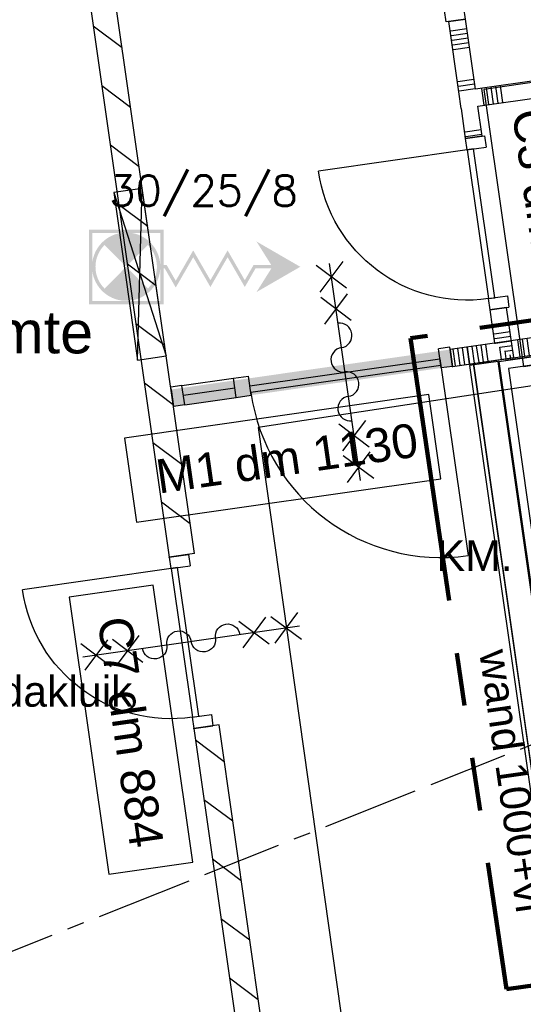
# Model space of a CAD drawing. Extents: x 1006 to 5197, y -24 to 263.
# Tile 118 of 124: x 1085.48 to 1088.44, y 24.43 to 30.22. Entities that reach past the tile are written whole.
import ezdxf
from ezdxf.enums import TextEntityAlignment as Align

# ---------------------------------------------------------------- set-up
doc = ezdxf.new("R2010")
doc.units = 0
doc.header["$MEASUREMENT"] = 0
for name, pattern in [('B0103', [8.75, 2.5, -1.25, 2.5, -1.25, 0, -1.25]), ('B0602', [0.3125, 0, -0.3125]), ('B0802', [3.12, 1.56, -0.312, 0.312, -0.312, 0.312, -0.312]), ('B0805', [1.366667, 0.566667, -0.1, 0.033333, -0.1, 0.466667, -0.1])]:
    doc.linetypes.add(name, pattern=pattern)
for name, color, linetype in [('00 WBDBO', 7, 'Continuous'), ('22 Niet Constr Binnenwanden', 7, 'Continuous'), ('23 Vloeren', 7, 'Continuous'), ('24 Trappen', 7, 'Continuous'), ('60 Installatie', 7, 'Continuous'), ('99 Aankleding 2D tek', 7, 'Continuous'), ('A Stramien', 7, 'Continuous'), ('Door Markers', 7, 'Continuous'), ('I Toegev info 1_ 50_100', 7, 'Continuous'), ('T Tekst algemeen', 7, 'Continuous'), ('T Tekst_dim 1_ 100', 7, 'Continuous'), ('Z Gebruiksopp', 7, 'Continuous')]:
    doc.layers.add(name, color=color, linetype=linetype)
doc.styles.add('GENERATED_STYLE_3', font='Arial')
doc.styles.add('GENERATED_STYLE_5', font='Arial')
doc.styles.get("Standard").update_dxf_attribs({"font": 'txt', "bigfont": 'BIGFONT.SHX'})
doc.linetypes.add('135 B60', pattern='A,0,[1,120 2E VERDIEPING1.Shx,S=0.012108,R=0,X=0,Y=0.000180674],-1.5,0', length=1.5)
doc.dimstyles.new('GENERATED_STYLE__5', dxfattribs={"dimtxt": 0.18, "dimasz": 0.19, "dimexe": 0.18, "dimexo": 0.04, "dimgap": 0.09, "dimtad": 1, "dimtih": 1, "dimtoh": 1, "dimdec": 0, "dimzin": 0, "dimdsep": 46, "dimtxsty": 'Standard', "dimblk": 'ARROWHEAD_9', "dimblk1": 'ARROWHEAD_9', "dimblk2": 'ARROWHEAD_9', "dimcen": 0.09, "dimclrd": 7, "dimclre": 7, "dimclrt": 7, "dimadec": 1, "dimazin": 0, "dimtfac": 1, "dimtdec": 4, "dimtmove": 0, "dimatfit": 3, "dimfxl": 0, "dimtolj": 1, "dimtzin": 0, "dimarcsym": 0})
pattern_1 = [(143.145, (988.21373, 0), (0.14994796, 0.200039), [])]

# ---------------------------------------------------------------- blocks, each defined once
blk = doc.blocks.new('installatieruimte_C 12.2_325_2', base_point=(1084.8, 27.8955))
at = {"linetype": 'Continuous', "lineweight": 0, "flags": 1}
for tag in ['ROOM_PERIM', 'ROOM_WALLS_SURF', 'ROOM_DOORS_SURF', 'ROOM_WINDS_SURF', 'ROOM_BASELEV', 'ROOM_HEIGHT', 'ROOM_NET_AREA', 'ROOM_REDUCED_AREA', 'ROOM_CALC_AREA', 'ROOM_VOLUME']:
    blk.add_attdef(tag, text='', height=2, dxfattribs=at).set_placement((1084.8, 27.3241), align=Align.BOTTOM_LEFT)
at = {"layer": 'Z Gebruiksopp'}
for tag, height, style, p in [('ROOM_NAME', 0.25, 'GENERATED_STYLE_5', (1083.4853, 28.1822)), ('ROOM_NUMBER', 0.3, 'GENERATED_STYLE_3', (1084.1939, 27.7131)), ('ROOM_AREA', 0.3, 'GENERATED_STYLE_3', (1084.241, 27.2417))]:
    blk.add_attdef(tag, text='', height=height, dxfattribs=dict(at, style=style)).set_placement(p, align=Align.BOTTOM_LEFT)
blk = doc.blocks.new('SLAB_399_2', base_point=(1072.9856, 25.8483))
at = {"layer": '23 Vloeren', "color": 255, "linetype": 'B0602', "lineweight": 0, "flags": 128}
blk.add_lwpolyline([(1072.9856, 25.8483), (1082.1209, 29.4773), (1083.1046, 22.5839), (1086.921, 23.1357), (1086.9705, 23.1428), (1087.0415, 22.6464), (1086.992, 22.6394), (1087.1885, 20.7755), (1083.4272, 20.2371), (1083.4578, 20.0222), (1083.966, 20.095), (1085.7653, 7.5234), (1079.7467, 6.662), (1080.5067, 1.352), (1090.0653, 1.352), (1090.0653, 2.352), (1094.7992, 2.352), (1091.5485, 25.0646), (1088.6578, 24.6516), (1088.1506, 28.1955), (1091.0412, 28.6092), (1089.7657, 37.5207), (1074.1705, 34.6289), (1072.5325, 34.6289)], close=True, dxfattribs=at)
blk = doc.blocks.new('*X234', base_point=(988.2137, 0))
at = {"layer": '22 Niet Constr Binnenwanden', "linetype": 'Continuous'}
for p, q in [((1090.4885, 28.6342), (1090.5027, 28.5352)), ((1090.5157, 28.6381), (1090.5299, 28.5391)), ((1089.9489, 28.557), (1089.9631, 28.458)), ((1089.9761, 28.5609), (1089.9902, 28.4619)), ((1090.0032, 28.5648), (1090.0174, 28.4658)), ((1090.1916, 28.5917), (1090.2057, 28.4927)), ((1090.2187, 28.5956), (1090.2329, 28.4966)), ((1090.2459, 28.5995), (1090.2601, 28.5005)), ((1090.273, 28.6034), (1090.2872, 28.5044)), ((1090.3002, 28.6073), (1090.3144, 28.5083)), ((1089.5976, 28.5067), (1089.6118, 28.4077)), ((1089.6248, 28.5106), (1089.639, 28.4116)), ((1089.6519, 28.5145), (1089.6661, 28.4155)), ((1089.6791, 28.5184), (1089.6933, 28.4194)), ((1089.7063, 28.5223), (1089.7204, 28.4233)), ((1089.8946, 28.5492), (1089.9088, 28.4502)), ((1089.9218, 28.5531), (1089.9359, 28.4541)), ((1089.3007, 28.4642), (1089.3148, 28.3652)), ((1089.3278, 28.4681), (1089.342, 28.3691)), ((1089.355, 28.472), (1089.3691, 28.373)), ((1089.3821, 28.4759), (1089.3963, 28.3769)), ((1089.4093, 28.4798), (1089.4234, 28.3808)), ((1088.7339, 28.3831), (1088.748, 28.2841)), ((1088.761, 28.387), (1088.7752, 28.288)), ((1088.7882, 28.3909), (1088.8023, 28.2919)), ((1088.8153, 28.3947), (1088.8295, 28.2958)), ((1089.0037, 28.4217), (1089.0178, 28.3227)), ((1089.0308, 28.4256), (1089.045, 28.3266)), ((1089.058, 28.4295), (1089.0722, 28.3305)), ((1089.0852, 28.4334), (1089.0993, 28.3344)), ((1089.1123, 28.4372), (1089.1265, 28.3383)), ((1088.4097, 28.3367), (1088.4239, 28.2377)), ((1088.4369, 28.3406), (1088.4511, 28.2416)), ((1088.464, 28.3445), (1088.4782, 28.2455)), ((1088.4912, 28.3484), (1088.5054, 28.2494)), ((1088.5184, 28.3522), (1088.5325, 28.2533)), ((1088.7067, 28.3792), (1088.7209, 28.2802)), ((1088.1128, 28.2942), (1088.1269, 28.1952)), ((1088.1399, 28.2981), (1088.1541, 28.1991)), ((1088.1671, 28.302), (1088.1812, 28.203)), ((1088.1942, 28.3059), (1088.2084, 28.2069)), ((1088.2214, 28.3097), (1088.2356, 28.2107))]:
    blk.add_line(p, q, dxfattribs=at)
blk = doc.blocks.new('WALL_169_2', base_point=(1088.0273, 28.1809))
at = {"layer": '22 Niet Constr Binnenwanden', "linetype": 'Continuous'}
for p, q in [((1090.5314, 28.6404), (1088.0132, 28.2799)), ((1090.5456, 28.5414), (1090.5314, 28.6404)), ((1088.0273, 28.1809), (1090.5456, 28.5414)), ((1088.0132, 28.2799), (1088.0273, 28.1809))]:
    blk.add_line(p, q, dxfattribs=at)
at = {"layer": '22 Niet Constr Binnenwanden'}
blk.add_blockref('*X234', (988.2137, 0), dxfattribs=at)
blk = doc.blocks.new('*X237', base_point=(988.2137, 0))
at = {"layer": '22 Niet Constr Binnenwanden', "linetype": 'Continuous'}
for p, q in [((1088.0119, 30.1532), (1088.0167, 30.1539)), ((1088.0158, 30.126), (1088.0206, 30.1267)), ((1088.0167, 30.1539), (1088.1109, 30.1674)), ((1088.0206, 30.1267), (1088.1147, 30.1402)), ((1088.0196, 30.0989), (1088.0245, 30.0996)), ((1088.0235, 30.0717), (1088.0284, 30.0724)), ((1088.0245, 30.0996), (1088.1186, 30.113)), ((1088.0284, 30.0724), (1088.1225, 30.0859)), ((1088.0274, 30.0446), (1088.0323, 30.0453)), ((1088.0323, 30.0453), (1088.1264, 30.0587)), ((1088.0544, 29.8562), (1088.0592, 29.8569)), ((1088.0592, 29.8569), (1088.1534, 29.8704)), ((1088.0631, 29.8298), (1088.1572, 29.8432)), ((1088.0583, 29.8291), (1088.0631, 29.8298)), ((1088.0621, 29.8019), (1088.067, 29.8026)), ((1088.067, 29.8026), (1088.1611, 29.8161))]:
    blk.add_line(p, q, dxfattribs=at)
blk = doc.blocks.new('*X238', base_point=(988.2137, 0))
at = {"layer": '22 Niet Constr Binnenwanden', "linetype": 'Continuous'}
for p, q in [((1088.0969, 29.5592), (1088.1017, 29.5599)), ((1088.1017, 29.5599), (1088.1959, 29.5734)), ((1088.1056, 29.5328), (1088.1998, 29.5463)), ((1088.1008, 29.5321), (1088.1056, 29.5328))]:
    blk.add_line(p, q, dxfattribs=at)
blk = doc.blocks.new('*X239', base_point=(988.2137, 0))
at = {"layer": '22 Niet Constr Binnenwanden', "linetype": 'Continuous'}
for p, q in [((1088.2717, 28.372), (1088.3659, 28.3855)), ((1088.2669, 28.3713), (1088.2717, 28.372)), ((1088.2708, 28.3442), (1088.2756, 28.3449)), ((1088.2756, 28.3449), (1088.3698, 28.3584)), ((1088.2795, 28.3177), (1088.3737, 28.3312)), ((1088.2749, 28.3171), (1088.2795, 28.3177)), ((1088.3059, 28.2938), (1088.3775, 28.304)), ((1088.3369, 28.2705), (1088.3814, 28.2769))]:
    blk.add_line(p, q, dxfattribs=at)
blk = doc.blocks.new('D1a bi h 11_9', base_point=(988.2137, 0))
at = {"layer": '22 Niet Constr Binnenwanden', "linetype": 'Continuous'}
for p, q in [((987.7717, -0.001), (987.7717, 0.883)), ((987.7047, 0), (987.7047, -0.114)), ((987.7047, 0), (987.7717, 0)), ((987.7047, 0), (987.7047, -0.114)), ((987.7717, 0), (987.7717, -0.114)), ((988.6557, 0), (988.7227, 0)), ((988.6557, 0), (988.6557, -0.114)), ((988.7227, 0), (988.7227, -0.114)), ((988.7227, 0), (988.7227, -0.114)), ((987.7717, -0.001), (988.6557, -0.001)), ((987.7717, -0.04), (987.7717, -0.001)), ((988.6557, -0.04), (987.7717, -0.04)), ((988.6557, -0.001), (988.6557, -0.04)), ((987.7047, -0.114), (987.7717, -0.114)), ((988.6557, -0.114), (988.7227, -0.114))]:
    blk.add_line(p, q, dxfattribs=at)
blk.add_arc((987.7717, -0.001), 0.884, 0, 90, dxfattribs=at)
blk = doc.blocks.new('D Marker 11_70', base_point=(988.2137, 0))
at = {"layer": 'Door Markers', "linetype": 'Continuous'}
for p, q in [((988.9938, -0.1487), (987.3473, -0.1487)), ((987.3473, -0.1487), (987.3473, -0.6487)), ((988.9938, -0.6487), (988.9938, -0.1487)), ((987.3473, -0.6487), (988.9938, -0.6487))]:
    blk.add_line(p, q, dxfattribs=at)
at = {"layer": 'Door Markers', "linetype": 'Continuous', "insert": (988.8414, -0.2916), "char_height": 0.2, "attachment_point": 7, "rotation": 180, "style": 'GENERATED_STYLE_3'}
blk.add_mtext('{C3 dm 884}', dxfattribs=at)
blk = doc.blocks.new('D1a bi h 11_10', base_point=(988.2137, 0))
at = {"layer": '22 Niet Constr Binnenwanden', "linetype": 'Continuous'}
for p, q in [((987.7717, -0.001), (987.7717, 0.883)), ((987.7047, 0), (987.7047, -0.114)), ((987.7047, 0), (987.7717, 0)), ((987.7047, 0), (987.7047, -0.114)), ((987.7717, 0), (987.7717, -0.114)), ((988.6557, 0), (988.7227, 0)), ((988.6557, 0), (988.6557, -0.114)), ((988.7227, 0), (988.7227, -0.114)), ((988.7227, 0), (988.7227, -0.114)), ((987.7717, -0.001), (988.6557, -0.001)), ((987.7717, -0.04), (987.7717, -0.001)), ((988.6557, -0.04), (987.7717, -0.04)), ((988.6557, -0.001), (988.6557, -0.04)), ((987.7047, -0.114), (987.7717, -0.114)), ((988.6557, -0.114), (988.7227, -0.114))]:
    blk.add_line(p, q, dxfattribs=at)
blk.add_arc((987.7717, -0.001), 0.884, 0, 90, dxfattribs=at)
blk = doc.blocks.new('WALL_170_2', base_point=(1088.2888, 28.2182))
at = {"layer": '22 Niet Constr Binnenwanden', "linetype": 'Continuous'}
for p, q in [((1088.0038, 30.2094), (1088.1028, 30.2236)), ((1088.0038, 30.2094), (1088.0629, 29.7965)), ((1088.1619, 29.8107), (1088.1028, 30.2236)), ((1088.0771, 29.6975), (1088.1024, 29.5206)), ((1088.2014, 29.5348), (1088.1761, 29.7117)), ((1088.2014, 29.5348), (1088.1024, 29.5206)), ((1088.3456, 28.527), (1088.2466, 28.5129)), ((1088.2466, 28.5129), (1088.2746, 28.3172)), ((1088.3878, 28.2324), (1088.3456, 28.527))]:
    blk.add_line(p, q, dxfattribs=at)
at = {"layer": '22 Niet Constr Binnenwanden', "linetype": 'Continuous', "xscale": -1}
for name, p, rotation in [('D1a bi h 11_10', (1088.0307, 30.7274), 278.1450085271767), ('D1a bi h 11_9', (1088.1745, 29.0167), 98.14500852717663)]:
    blk.add_blockref(name, p, dxfattribs=dict(at, rotation=rotation))
at = {"layer": '22 Niet Constr Binnenwanden'}
for name in ['*X237', '*X238', '*X239']:
    blk.add_blockref(name, (988.2137, 0), dxfattribs=at)
at = {"layer": 'Door Markers', "rotation": 98.14500852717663}
blk.add_blockref('D Marker 11_70', (1088.1745, 29.0167), dxfattribs=at)
blk = doc.blocks.new('D1a bi h 11_11', base_point=(988.2137, 0))
at = {"layer": '22 Niet Constr Binnenwanden', "linetype": 'Continuous'}
for p, q in [((987.7717, -0.001), (987.7717, 0.883)), ((988.1345, 0.429), (988.293, 0.5874)), ((988.1345, 0.5874), (988.293, 0.429)), ((988.2137, 0.5874), (988.2137, -0.7014)), ((988.1345, 0.2417), (988.293, 0.4002)), ((988.1345, 0.4002), (988.293, 0.2417)), ((987.7047, 0), (987.7047, -0.114)), ((987.7047, 0), (987.7717, 0)), ((987.7047, 0), (987.7047, -0.114)), ((987.7717, 0), (987.7717, -0.114)), ((988.6557, 0), (988.7227, 0)), ((988.6557, 0), (988.6557, -0.114)), ((988.7227, 0), (988.7227, -0.114)), ((988.7227, 0), (988.7227, -0.114)), ((987.7717, -0.001), (988.6557, -0.001)), ((987.7717, -0.04), (987.7717, -0.001)), ((988.6557, -0.04), (987.7717, -0.04)), ((988.6557, -0.001), (988.6557, -0.04)), ((987.7047, -0.114), (987.7717, -0.114)), ((988.6557, -0.114), (988.7227, -0.114)), ((988.1345, -0.3522), (988.293, -0.5107)), ((988.1345, -0.5107), (988.293, -0.3522)), ((988.1345, -0.7014), (988.293, -0.543)), ((988.1345, -0.543), (988.293, -0.7014))]:
    blk.add_line(p, q, dxfattribs=at)
for centre, radius, start, end in [((987.7717, -0.001), 0.884, 0, 90), ((988.2137, 0.16), 0.0723, 270, 90), ((988.2137, 0.0153), 0.0723, 90, 270), ((988.2137, -0.1293), 0.0723, 270, 90), ((988.2137, -0.274), 0.0723, 90, 270)]:
    blk.add_arc(centre, radius, start, end, dxfattribs=at)
blk = doc.blocks.new('D Marker 11_72', base_point=(988.2137, 0))
at = {"layer": 'Door Markers', "linetype": 'Continuous'}
for p, q in [((988.5728, 0.6164), (986.9263, 0.6164)), ((986.9263, 0.6164), (986.9263, 0.1164)), ((988.5728, 0.1164), (988.5728, 0.6164)), ((986.9263, 0.1164), (988.5728, 0.1164))]:
    blk.add_line(p, q, dxfattribs=at)
at = {"layer": 'Door Markers', "linetype": 'Continuous', "insert": (988.4204, 0.4733), "char_height": 0.2, "attachment_point": 7, "rotation": 180, "style": 'GENERATED_STYLE_3'}
blk.add_mtext('{C7 dm 884}', dxfattribs=at)
blk = doc.blocks.new('WALL_171_2', base_point=(1087.1405, 22.6606))
at = {"layer": '22 Niet Constr Binnenwanden', "linetype": 'Continuous'}
h = blk.add_hatch(dxfattribs=at)
h.set_pattern_fill('10_Kalkzandsteen_0002', color=256, style=0, pattern_type=2)
h.set_pattern_definition(pattern_1)
h.paths.add_polyline_path([(1085.4589, 34.4099), (1085.3326, 34.2339), (1086.3596, 27.0582), (1086.5081, 27.0794)], flags=0)
h = blk.add_hatch(dxfattribs=at)
h.set_pattern_fill('10_Kalkzandsteen_0002', color=256, style=0, pattern_type=2)
h.set_pattern_definition(pattern_1)
h.paths.add_polyline_path([(1086.5038, 26.0504), (1086.992, 22.6394), (1087.1405, 22.6606), (1086.6523, 26.0717)], flags=0)
for p, q in [((1086.5081, 27.0794), (1085.4589, 34.4099)), ((1085.3326, 34.2339), (1086.3596, 27.0582)), ((1086.5081, 27.0794), (1086.3596, 27.0582)), ((1086.6523, 26.0717), (1086.5038, 26.0504)), ((1087.1405, 22.6606), (1086.6523, 26.0717)), ((1086.5038, 26.0504), (1086.992, 22.6394))]:
    blk.add_line(p, q, dxfattribs=at)
for p in [(1086.3596, 27.0582), (1086.5038, 26.0504)]:
    blk.add_point(p, dxfattribs=at)
at = {"layer": '22 Niet Constr Binnenwanden', "linetype": 'Continuous', "xscale": -1, "rotation": 98.14500852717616}
blk.add_blockref('D1a bi h 11_11', (1086.4317, 26.5543), dxfattribs=at)
at = {"layer": 'Door Markers', "rotation": 98.14500852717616}
blk.add_blockref('D Marker 11_72', (1086.4317, 26.5543), dxfattribs=at)
blk = doc.blocks.new('*X260', base_point=(988.2137, 0))
at = {"layer": '22 Niet Constr Binnenwanden', "linetype": 'Continuous'}
for p, q in [((1089.9799, 30.0709), (1089.9819, 30.057)), ((1090.007, 30.0747), (1090.009, 30.0609)), ((1090.0342, 30.0786), (1090.0362, 30.0648)), ((1090.0362, 30.0648), (1090.0484, 29.9796)), ((1090.0613, 30.0825), (1090.0633, 30.0687)), ((1090.0633, 30.0687), (1090.0755, 29.9835)), ((1090.0885, 30.0864), (1090.0905, 30.0726)), ((1090.0905, 30.0726), (1090.1027, 29.9874)), ((1090.2769, 30.1134), (1090.2788, 30.0995)), ((1090.2788, 30.0995), (1090.291, 30.0144)), ((1090.304, 30.1172), (1090.306, 30.1034)), ((1090.306, 30.1034), (1090.3182, 30.0183)), ((1089.6829, 30.0284), (1089.6849, 30.0145)), ((1089.6849, 30.0145), (1089.6971, 29.9294)), ((1089.7101, 30.0322), (1089.712, 30.0184)), ((1089.712, 30.0184), (1089.7242, 29.9332)), ((1089.7372, 30.0361), (1089.7392, 30.0223)), ((1089.7392, 30.0223), (1089.7514, 29.9371)), ((1089.7644, 30.04), (1089.7664, 30.0262)), ((1089.7664, 30.0262), (1089.7785, 29.941)), ((1089.7915, 30.0439), (1089.7935, 30.0301)), ((1089.7935, 30.0301), (1089.8057, 29.9449)), ((1089.9819, 30.057), (1089.994, 29.9719)), ((1090.009, 30.0609), (1090.0212, 29.9757)), ((1089.1161, 29.9472), (1089.1181, 29.9334)), ((1089.1433, 29.9511), (1089.1452, 29.9373)), ((1089.1704, 29.955), (1089.1724, 29.9412)), ((1089.1976, 29.9589), (1089.1996, 29.9451)), ((1089.3859, 29.9858), (1089.3879, 29.972)), ((1089.3879, 29.972), (1089.4001, 29.8869)), ((1089.4131, 29.9897), (1089.4151, 29.9759)), ((1089.4151, 29.9759), (1089.4273, 29.8907)), ((1089.4402, 29.9936), (1089.4422, 29.9798)), ((1089.4422, 29.9798), (1089.4544, 29.8946)), ((1089.4674, 29.9975), (1089.4694, 29.9837)), ((1089.4694, 29.9837), (1089.4816, 29.8985)), ((1089.4946, 30.0014), (1089.4965, 29.9876)), ((1089.4965, 29.9876), (1089.5087, 29.9024)), ((1088.792, 29.9008), (1088.794, 29.887)), ((1088.8191, 29.9047), (1088.8211, 29.8909)), ((1088.8211, 29.8909), (1088.8333, 29.8057)), ((1088.8463, 29.9086), (1088.8483, 29.8948)), ((1088.8483, 29.8948), (1088.8605, 29.8096)), ((1088.8735, 29.9125), (1088.8754, 29.8987)), ((1088.8754, 29.8987), (1088.8876, 29.8135)), ((1088.9006, 29.9164), (1088.9026, 29.9026)), ((1088.9026, 29.9026), (1088.9148, 29.8174)), ((1089.089, 29.9433), (1089.0909, 29.9295)), ((1089.0909, 29.9295), (1089.1031, 29.8444)), ((1089.1181, 29.9334), (1089.1303, 29.8482)), ((1089.1452, 29.9373), (1089.1574, 29.8521)), ((1089.1724, 29.9412), (1089.1846, 29.856)), ((1089.1996, 29.9451), (1089.2118, 29.8599)), ((1088.3067, 29.8314), (1088.3086, 29.8176)), ((1088.495, 29.8583), (1088.497, 29.8445)), ((1088.497, 29.8445), (1088.5092, 29.7593)), ((1088.5222, 29.8622), (1088.5241, 29.8484)), ((1088.5241, 29.8484), (1088.5363, 29.7632)), ((1088.5493, 29.8661), (1088.5513, 29.8523)), ((1088.5513, 29.8523), (1088.5635, 29.7671)), ((1088.5765, 29.87), (1088.5785, 29.8562)), ((1088.5785, 29.8562), (1088.5906, 29.771)), ((1088.6036, 29.8739), (1088.6056, 29.8601)), ((1088.6056, 29.8601), (1088.6178, 29.7749)), ((1088.794, 29.887), (1088.8061, 29.8018)), ((1088.198, 29.8158), (1088.2, 29.802)), ((1088.2, 29.802), (1088.2122, 29.7168)), ((1088.2252, 29.8197), (1088.2272, 29.8059)), ((1088.2272, 29.8059), (1088.2394, 29.7207)), ((1088.2523, 29.8236), (1088.2543, 29.8098)), ((1088.2543, 29.8098), (1088.2665, 29.7246)), ((1088.2795, 29.8275), (1088.2815, 29.8137)), ((1088.2815, 29.8137), (1088.2937, 29.7285)), ((1088.3086, 29.8176), (1088.3208, 29.7324))]:
    blk.add_line(p, q, dxfattribs=at)
blk = doc.blocks.new('WALL_175_2', base_point=(1088.0765, 29.6974))
at = {"layer": '22 Niet Constr Binnenwanden', "linetype": 'Continuous'}
for p, q in [((1090.3197, 30.1195), (1088.1619, 29.8107)), ((1090.3339, 30.0205), (1090.3197, 30.1195)), ((1088.1761, 29.7117), (1090.3339, 30.0205)), ((1088.0629, 29.7965), (1088.0624, 29.7964)), ((1088.0624, 29.7964), (1088.0765, 29.6974)), ((1088.0765, 29.6974), (1088.0771, 29.6975))]:
    blk.add_line(p, q, dxfattribs=at)
at = {"layer": '22 Niet Constr Binnenwanden'}
blk.add_blockref('*X260', (988.2137, 0), dxfattribs=at)
blk = doc.blocks.new('*X262', base_point=(988.2137, 0))
at = {"layer": '22 Niet Constr Binnenwanden', "linetype": 'Continuous'}
for p, q in [((1088.0455, 28.1834), (1088.0313, 28.2824)), ((1088.0726, 28.1873), (1088.0585, 28.2863)), ((1088.0998, 28.1912), (1088.0856, 28.2902)), ((1088.1269, 28.1951), (1088.1128, 28.2941)), ((1088.3153, 28.222), (1088.3049, 28.2945)), ((1088.3424, 28.2259), (1088.336, 28.2713)), ((1088.3696, 28.2298), (1088.367, 28.248))]:
    blk.add_line(p, q, dxfattribs=at)
blk = doc.blocks.new('D1d blicht 1 zij bi h 11', base_point=(988.2137, 0))
at = {"layer": '22 Niet Constr Binnenwanden', "linetype": 'Continuous'}
for p, q in [((987.4507, -0.015), (987.4507, 1.115)), ((987.9365, 0.429), (988.095, 0.5874)), ((987.9365, 0.5874), (988.095, 0.429)), ((988.0157, 0.5874), (988.0157, -0.7014)), ((987.9365, 0.2417), (988.095, 0.4002)), ((987.9365, 0.4002), (988.095, 0.2417)), ((987.3837, 0), (987.3837, -0.114)), ((987.3837, 0), (987.4507, 0)), ((987.3837, 0), (987.3837, -0.114)), ((987.4507, 0), (987.4507, -0.114)), ((988.6707, 0), (988.5807, 0)), ((988.5807, 0), (988.5807, -0.114)), ((988.9767, 0), (988.6707, 0)), ((988.6707, 0), (988.6707, -0.114)), ((988.9767, 0), (989.0437, 0)), ((988.9767, 0), (988.9767, -0.114)), ((989.0437, 0), (989.0437, -0.114)), ((989.0437, 0), (989.0437, -0.114)), ((987.4507, -0.015), (988.5807, -0.015)), ((987.4507, -0.055), (987.4507, -0.015)), ((988.5807, -0.055), (987.4507, -0.055)), ((988.5807, -0.015), (988.5807, -0.055)), ((988.6707, -0.054), (988.9767, -0.054)), ((987.3837, -0.114), (987.4507, -0.114)), ((988.6707, -0.114), (988.5807, -0.114)), ((988.9767, -0.114), (988.6707, -0.114)), ((988.9767, -0.114), (989.0437, -0.114)), ((987.9365, -0.3522), (988.095, -0.5107)), ((987.9365, -0.5107), (988.095, -0.3522)), ((987.9365, -0.7014), (988.095, -0.543)), ((987.9365, -0.543), (988.095, -0.7014))]:
    blk.add_line(p, q, dxfattribs=at)
for centre, radius, start, end in [((987.4507, -0.015), 1.13, 0, 90), ((988.0157, 0.16), 0.0723, 270, 90), ((988.0157, 0.0153), 0.0723, 90, 270), ((988.0157, -0.1293), 0.0723, 270, 90), ((988.0157, -0.274), 0.0723, 90, 270)]:
    blk.add_arc(centre, radius, start, end, dxfattribs=at)
blk = doc.blocks.new('D Marker 11_73', base_point=(988.2137, 0))
at = {"layer": 'Door Markers', "linetype": 'Continuous'}
for p, q in [((989.3548, 0.6448), (987.5456, 0.6448)), ((987.5456, 0.6448), (987.5456, 0.1448)), ((989.3548, 0.1448), (989.3548, 0.6448)), ((987.5456, 0.1448), (989.3548, 0.1448))]:
    blk.add_line(p, q, dxfattribs=at)
at = {"layer": 'Door Markers', "linetype": 'Continuous', "insert": (989.2023, 0.4992), "char_height": 0.2, "attachment_point": 7, "rotation": 180, "style": 'GENERATED_STYLE_3'}
blk.add_mtext('{M1 dm 1130}', dxfattribs=at)
blk = doc.blocks.new('WALL_176_2', base_point=(1088.2888, 28.2182))
at = {"layer": '22 Niet Constr Binnenwanden', "linetype": 'Continuous', "lineweight": 0}
blk.add_hatch(color=255, dxfattribs=at).paths.add_polyline_path([(1086.3841, 27.9456), (1088.0273, 28.1808), (1088.0132, 28.2798), (1086.3699, 28.0446)], flags=0)
at = {"layer": '22 Niet Constr Binnenwanden', "linetype": 'Continuous'}
for p, q in [((1088.2746, 28.3172), (1088.0132, 28.2798)), ((1088.0132, 28.2798), (1088.0273, 28.1808)), ((1088.0273, 28.1808), (1088.3878, 28.2324)), ((1086.3699, 28.0446), (1086.3841, 27.9456))]:
    blk.add_line(p, q, dxfattribs=at)
for p in [(1088.0273, 28.1808), (1086.3841, 27.9456)]:
    blk.add_point(p, dxfattribs=at)
at = {"layer": '22 Niet Constr Binnenwanden', "linetype": 'Continuous', "rotation": 188.1450085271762}
blk.add_blockref('D1d blicht 1 zij bi h 11', (1087.2057, 28.0632), dxfattribs=at)
at = {"layer": '22 Niet Constr Binnenwanden'}
blk.add_blockref('*X262', (988.2137, 0), dxfattribs=at)
at = {"layer": 'Door Markers', "rotation": 188.1450085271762}
blk.add_blockref('D Marker 11_73', (1087.2057, 28.0632), dxfattribs=at)
blk = doc.blocks.new('Brandslanghaspelkast 11 NL+', base_point=(988.2137, 0))
at = {"layer": '60 Installatie', "linetype": 'Continuous'}
h = blk.add_hatch(color=256, dxfattribs=at)
h.paths.add_polyline_path([(988.6748, 0.211, 40.148234), (988.6946, 0.2081), (988.6983, 0.2343), (988.8183, 0.2824), (988.6564, 0.4095), (988.8442, 0.4848), (988.6851, 0.6098), (988.8729, 0.6852), (988.774, 0.7629), (988.7872, 0.8552), (988.9123, 0.7491), (988.8015, 1.0254), (988.6176, 0.7913), (988.7674, 0.858), (988.7526, 0.7543), (988.8333, 0.6909), (988.6455, 0.6155), (988.8046, 0.4905), (988.6168, 0.4152), (988.7787, 0.288), (988.6802, 0.2485)], flags=0)
h.paths.add_polyline_path([(988.6563, 0.0109), (988.5478, 0.1557, -0.414214), (988.801, 0.1194)], flags=0)
h.paths.add_polyline_path([(988.5116, -0.0975, 0.414214), (988.7648, -0.1338), (988.6563, 0.0109)], flags=0)
h = blk.add_hatch(color=256, dxfattribs=at)
h.paths.add_polyline_path([(988.4705, 0.2598), (988.4082, -0.1758), (988.8437, -0.2381), (988.9061, 0.1974)], flags=0)
h.paths.add_polyline_path([(988.8835, 0.1805), (988.8268, -0.2155), (988.4308, -0.1588), (988.4875, 0.2371)], flags=0)
for p, q in [((989.2087, 0.17), (988.2137, 0.17)), ((988.2137, 0.17), (988.2137, 0)), ((989.2087, 0), (988.2137, 0.17)), ((988.2137, 0), (989.2087, 0.17)), ((989.2087, 0), (989.2087, 0.17)), ((988.2137, 0), (989.2087, 0))]:
    blk.add_line(p, q, dxfattribs=at)
at = {"layer": '60 Installatie'}
blk.add_attdef('Symbool_Tekst_Eigen', text='', height=0.18, rotation=81.85499, dxfattribs=at).set_placement((988.3414, -0.045), align=Align.BOTTOM_LEFT)
blk = doc.blocks.new('*D444', base_point=(988.2137, 0))
at = {"layer": 'T Tekst algemeen', "linetype": 'Continuous'}
for p, q in [((1090.1064, 18.2594), (1089.9807, 18.3243)), ((1090.0414, 18.1338), (1089.9807, 18.3243)), ((1090.1064, 18.2594), (1090.0414, 18.1338)), ((1089.7482, 17.9833), (1089.9478, 17.9965)), ((1089.8546, 17.8901), (1089.7482, 17.9833)), ((1089.8546, 17.8901), (1089.9478, 17.9965))]:
    blk.add_line(p, q, dxfattribs=at)
blk.add_arc((1090.1493, 17.9596), 0.3028, 117.15463, 174.26212, dxfattribs=at)
at = {"layer": 'T Tekst algemeen', "insert": (1089.1712, 18.3216), "char_height": 0.18, "attachment_point": 1, "style": 'GENERATED_STYLE_3'}
blk.add_mtext('{95,1°}', dxfattribs=at)
blk = doc.blocks.new('ARROWHEAD_9')
at = {"color": 0, "linetype": 'Continuous', "lineweight": 0}
blk.add_line((0, 0), (-1, 0), dxfattribs=at)
at = {"color": 0, "linetype": 'Continuous', "lineweight": 0, "flags": 128}
blk.add_lwpolyline([(-0.525, 0.525), (0, 0), (-0.525, -0.525)], close=True, dxfattribs=at)
blk = doc.blocks.new('*D449', base_point=(988.2137, 0))
at = {"layer": 'T Tekst_dim 1_ 100', "linetype": 'Continuous'}
for p, q in [((1084.7628, 34.1281), (1084.6931, 34.0051)), ((1084.7628, 34.1281), (1084.8858, 34.0584)), ((1084.8858, 34.0584), (1084.6931, 34.0051)), ((1085.4147, 33.6602), (1085.3093, 33.7545)), ((1085.3204, 33.5548), (1085.3093, 33.7545)), ((1085.4147, 33.6602), (1085.3204, 33.5548))]:
    blk.add_line(p, q, dxfattribs=at)
blk.add_arc((1085.3326, 34.2339), 0.5795, 200.41465, 268.24574, dxfattribs=at)
at = {"layer": 'T Tekst_dim 1_ 100', "insert": (1084.6001, 33.6168), "char_height": 0.18, "attachment_point": 1, "style": 'GENERATED_STYLE_3'}
blk.add_mtext('{87,6°}', dxfattribs=at)
blk = doc.blocks.new('*D450', base_point=(988.2137, 0))
at = {"layer": 'T Tekst_dim 1_ 100', "linetype": 'Continuous'}
for p, q in [((1088.8899, 36.8497), (1088.8229, 36.7252)), ((1088.8899, 36.8497), (1089.0145, 36.7827)), ((1089.0145, 36.7827), (1088.8229, 36.7252)), ((1089.4099, 36.4764), (1089.3066, 36.573)), ((1089.3133, 36.3731), (1089.3066, 36.573)), ((1089.4099, 36.4764), (1089.3133, 36.3731))]:
    blk.add_line(p, q, dxfattribs=at)
blk.add_arc((1089.3444, 36.934), 0.4622, 202.9265, 265.72505, dxfattribs=at)
at = {"layer": 'T Tekst_dim 1_ 100', "insert": (1088.6803, 36.4123), "char_height": 0.18, "attachment_point": 1, "style": 'GENERATED_STYLE_3'}
blk.add_mtext('{87,6°}', dxfattribs=at)

msp = doc.modelspace()

# ---------------------------------------------------------------- linework, layer by layer
at = {"layer": '00 WBDBO', "linetype": '135 B60', "flags": 128}
msp.add_lwpolyline([(1091.644, 28.5452), (1086.8821, 27.8214), (1087.8559, 20.9346), (1092.651, 21.6209)], dxfattribs=at)
at = {"layer": '22 Niet Constr Binnenwanden', "linetype": 'Continuous', "flags": 128}
msp.add_lwpolyline([(1088.809, 24.6257), (1088.2962, 28.2092), (1088.1279, 28.1851), (1088.6407, 24.6016)], close=True, dxfattribs=at)
at = {"layer": '23 Vloeren', "color": 255, "linetype": 'B0602', "lineweight": 0}
msp.add_line((1088.1506, 28.1955), (1091.0412, 28.6092), dxfattribs=at)
at = {"layer": '24 Trappen', "linetype": 'B0103'}
for p, q in [((1090.8145, 28.5696), (1088.3001, 28.2098)), ((1088.3001, 28.2098), (1088.7799, 24.8578))]:
    msp.add_line(p, q, dxfattribs=at)
at = {"layer": '24 Trappen', "linetype": 'Continuous', "flags": 128}
msp.add_lwpolyline([(1088.3001, 28.2098), (1090.8145, 28.5696), (1090.8216, 28.5201), (1091.0143, 27.1739), (1090.9648, 27.1668), (1090.7721, 28.513), (1088.3567, 28.1673), (1088.5494, 26.8211), (1088.4999, 26.814)], close=True, dxfattribs=at)
at = {"layer": '99 Aankleding 2D tek', "linetype": 'Continuous'}
msp.add_line((1088.6064, 25.011), (1088.1502, 28.1984), dxfattribs=at)
at = {"layer": '99 Aankleding 2D tek', "linetype": 'Continuous', "flags": 128}
msp.add_lwpolyline([(1088.1503, 28.198), (1088.6517, 24.6944), (1091.2939, 25.0726)], dxfattribs=at)
at = {"layer": 'A Stramien', "linetype": 'B0805', "flags": 128}
msp.add_lwpolyline([(1097.1304, 29.3856), (1014.9929, -3.2428)], dxfattribs=at)
at = {"layer": 'I Toegev info 1_ 50_100', "color": 94, "linetype": 'B0802', "lineweight": 100, "flags": 128}
msp.add_lwpolyline([(1087.7788, 28.3462), (1088.3444, 24.5171), (1091.6491, 24.988), (1091.1006, 28.8369)], close=True, dxfattribs=at)

# ---------------------------------------------------------------- block references
at = {"layer": '22 Niet Constr Binnenwanden'}
for name, p in [('WALL_170_2', (1088.2888, 28.2182)), ('WALL_171_2', (1087.1405, 22.6606)), ('WALL_175_2', (1088.0765, 29.6974)), ('WALL_176_2', (1088.2888, 28.2182)), ('WALL_169_2', (1088.0273, 28.1809))]:
    msp.add_blockref(name, p, dxfattribs=at)
at = {"layer": '23 Vloeren', "color": 255, "linetype": 'B0602', "lineweight": 0}
msp.add_blockref('SLAB_399_2', (1072.9856, 25.8483), dxfattribs=at)
at = {"layer": '60 Installatie', "linetype": 'Continuous'}
ref = msp.add_blockref('Brandslanghaspelkast 11 NL+', (1086.0324, 29.2031), dxfattribs=dict(at, rotation=278.1450085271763))
ref.add_attrib('Symbool_Tekst_Eigen', '30/25/8', dxfattribs={"linetype": 'Continuous', "height": 0.18}).set_placement((1086.0059, 29.0703), align=Align.BOTTOM_LEFT)
at = {"layer": 'Z Gebruiksopp', "linetype": 'Continuous'}
ref = msp.add_blockref('installatieruimte_C 12.2_325_2', (1084.8, 27.8955), dxfattribs=at)
ref.add_attrib('ROOM_NAME', 'installatieruimte', dxfattribs={"color": 7, "linetype": 'Continuous', "height": 0.25, "style": 'GENERATED_STYLE_5'}).set_placement((1083.4853, 28.1822), align=Align.BOTTOM_LEFT)
ref.add_attrib('ROOM_NUMBER', 'C 12.2', dxfattribs={"color": 7, "linetype": 'Continuous', "height": 0.3, "style": 'GENERATED_STYLE_3'}).set_placement((1084.1939, 27.7131), align=Align.BOTTOM_LEFT)
ref.add_attrib('ROOM_AREA', '43 m◊', dxfattribs={"color": 7, "linetype": 'Continuous', "height": 0.3, "style": 'GENERATED_STYLE_3'}).set_placement((1084.241, 27.2417), align=Align.BOTTOM_LEFT)

# ---------------------------------------------------------------- texts
at = {"layer": 'T Tekst algemeen', "linetype": 'Continuous', "insert": (1088.3619, 26.5262), "char_height": 0.18, "attachment_point": 1, "rotation": 278.14501, "style": 'GENERATED_STYLE_3'}
msp.add_mtext('{wand 1000+vl}', dxfattribs=at)
at = {"layer": 'T Tekst algemeen', "linetype": 'Continuous', "insert": (1084.5637, 26.3588), "char_height": 0.18, "attachment_point": 1, "style": 'GENERATED_STYLE_3'}
msp.add_mtext('{positie dakluik}', dxfattribs=at)
at = {"layer": 'T Tekst_dim 1_ 100', "linetype": 'Continuous', "insert": (1087.9336, 26.9772), "char_height": 0.18, "attachment_point": 7, "style": 'GENERATED_STYLE_3'}
msp.add_mtext('{KM.}', dxfattribs=at)

# ---------------------------------------------------------------- dimensions: what is measured, and where the dimension line sits
at = {"layer": 'T Tekst algemeen', "linetype": 'Continuous'}
dim = msp.add_angular_dim_3p(base=(1089.8991, 18.1302), center=(1090.1493, 17.9596), p1=(1088.7736, 27.5716), p2=(1084.4539, 16.6163), dimstyle='GENERATED_STYLE__5', dxfattribs=at)
dim.commit()
dim.dimension.update_dxf_attribs({"geometry": '*D444', "text_midpoint": (1089.4888, 18.2316), "dimtype": 165})
at = {"layer": 'T Tekst_dim 1_ 100', "linetype": 'Continuous'}
for base, center, p1, p2, picture, middle in [((1089.0748, 36.5585), (1089.3444, 36.934), (1074.2187, 34.1288), (1094.2223, 2.8523), '*D450', (1088.9979, 36.3223)), ((1084.9947, 33.7631), (1085.3326, 34.2339), (1081.5311, 33.5282), (1086.992, 22.6394), '*D449', (1084.9177, 33.5268))]:
    dim = msp.add_angular_dim_3p(base=base, center=center, p1=p1, p2=p2, dimstyle='GENERATED_STYLE__5', dxfattribs=at)
    dim.commit()
    dim.dimension.update_dxf_attribs({"geometry": picture, "text_midpoint": middle, "dimtype": 165})

doc.saveas('drawing.dxf')
